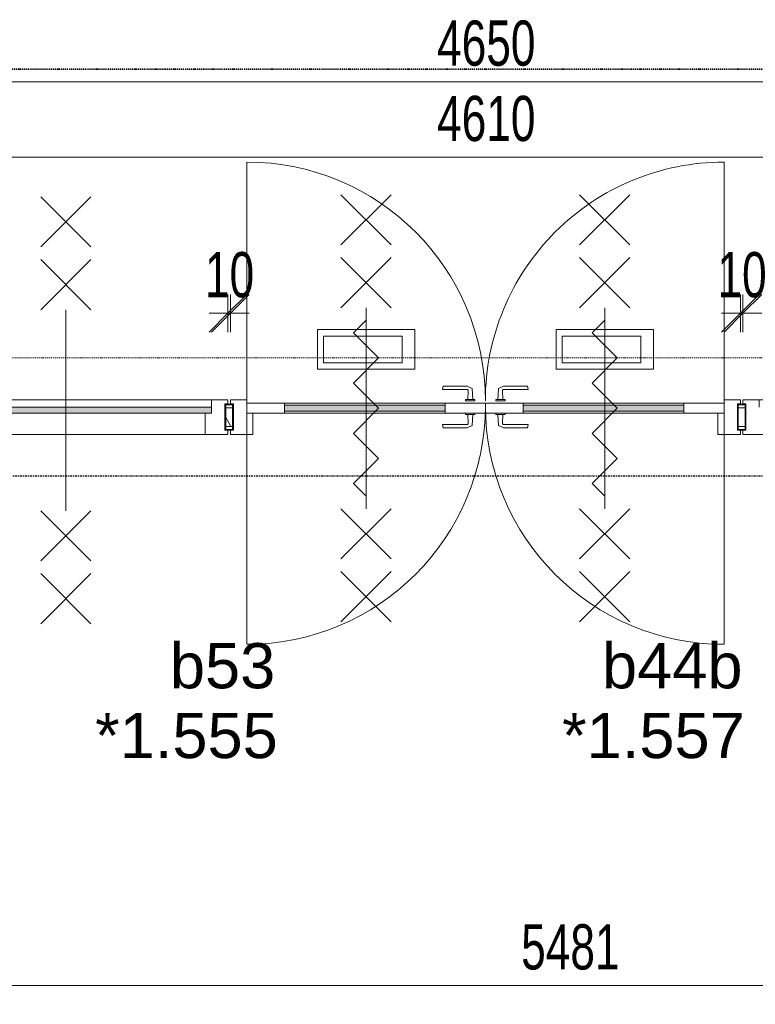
# Model space of a CAD drawing. Header units: millimetres. Extents: x -80560 to 110805, y -11020 to 52719.
# Tile 115 of 184: x 78716 to 81644, y 20497 to 24417. Entities that reach past the tile are written whole.
import ezdxf

# ---------------------------------------------------------------- set-up
doc = ezdxf.new("R2010")
doc.units = ezdxf.units.MM
doc.linetypes.add('CENTER2', pattern=[20, 8, -4, 4, -4])
doc.linetypes.add('DASHDOT2', pattern=[8, 4, -2, 0, -2])
for name, color, linetype, lineweight in [('A-ANNO-DIMS', 211, 'Continuous', 9), ('A-ANNO-DIMS-100', 211, 'Continuous', 9), ('A-ANNO-NOTE', 131, 'Continuous', 18), ('A-DETL', 90, 'Continuous', 18), ('A-DETL-GENF', 92, 'Continuous', 18), ('A-DOOR', 31, 'Continuous', 18), ('A-GLAZ', 151, 'Continuous', 18), ('A-GLAZ-IDEN', 152, 'Continuous', 18), ('A-WALL', 113, 'Continuous', 35), ('A-WALL-PATT', 111, 'Continuous', 35), ('G-ANNO-SYMB', 111, 'Continuous', 9), ('I-WALL', 2, 'Continuous', 18), ('S-GRID', 1, 'Continuous', 9)]:
    doc.layers.add(name, color=color, linetype=linetype, lineweight=lineweight)
doc.styles.add('Arial', font='arial.ttf', dxfattribs={"height": 180})
doc.styles.add('Arial_5', font='arial.ttf', dxfattribs={"width": 0.7, "height": 180})
doc.dimstyles.new('n3o_1_8', dxfattribs={"dimscale": 304.8, "dimtxt": 183.646692, "dimasz": 0.492126, "dimexe": 0.246063, "dimexo": 0.0625, "dimgap": 0.032808, "dimtad": 1, "dimdec": 0, "dimdsep": 46, "dimtxsty": 'Arial_5', "dimblk1": 'OBLIQUE', "dimblk2": 'OBLIQUE', "dimsah": 1, "dimcen": 0.09, "dimdle": 0.246063, "dimazin": 0, "dimtfac": 1, "dimtdec": 4, "dimtix": 1, "dimtmove": 0, "dimatfit": 3, "dimfxl": 0.246063, "dimfxlon": 1, "dimtvp": 1, "dimtolj": 1, "dimtzin": 0, "dimarcsym": 2})
doc.dimstyles.new('n3o_1_8_3', dxfattribs={"dimscale": 304.8, "dimtxt": 183.646692, "dimasz": 0.492126, "dimexe": 0.246063, "dimexo": 0.0625, "dimgap": 0.032808, "dimtad": 1, "dimdec": 0, "dimdsep": 46, "dimtxsty": 'Arial_5', "dimblk1": 'OBLIQUE', "dimblk2": 'OBLIQUE', "dimsah": 1, "dimcen": 0.09, "dimdle": 0.246063, "dimazin": 0, "dimtfac": 1, "dimtdec": 4, "dimtix": 1, "dimtmove": 0, "dimatfit": 3, "dimfxl": 0.246063, "dimfxlon": 1, "dimtvp": 1, "dimtolj": 1, "dimtzin": 0, "dimarcsym": 2})

# ---------------------------------------------------------------- blocks, each defined once
blk = doc.blocks.new('32_n3o_deur_dubbel - 90x139_25_K_930x2_2410x2030_60zs_glasdeur _2 richtingen draaiend_-34331173-DO_01 eerste verdieping')
at = {"layer": 'A-GLAZ'}
for p, q in [((-950, 69.5), (-1015, 69.5)), ((-1015, 69.5), (-1015, 52.5)), ((-1015, 52.5), (-1003, 52.5)), ((-1003, 52.5), (-1003, -52.5)), ((-950, 55.5), (-950, 69.5)), ((1015, 69.5), (950, 69.5)), ((950, 69.5), (950, 55.5)), ((1003, -52.5), (1003, 52.5)), ((1003, 52.5), (1015, 52.5)), ((1015, 52.5), (1015, 69.5)), ((-925, -69.5), (-925, 15.5)), ((925, 15.5), (925, -69.5)), ((-1003, -52.5), (-1015, -52.5)), ((-1015, -52.5), (-1015, -69.5)), ((-1015, -69.5), (-925, -69.5)), ((925, -69.5), (1015, -69.5)), ((1015, -52.5), (1003, -52.5)), ((1015, -69.5), (1015, -52.5))]:
    blk.add_line(p, q, dxfattribs=at)
blk = doc.blocks.new('30_n3o_deur_glasstrook - 40mm_draai_60min_zs_LS_dubbel-33400302-DO_01 eerste verdieping')
at = {"layer": 'A-DOOR'}
blk.add_hatch(color=256, dxfattribs=at).paths.add_polyline_path([(-160, 32), (-800, 32), (-800, 8), (-160, 8)], flags=0)
for p, q in [((-668.8, 175), (-668.8, 333.3)), ((-668.8, 333.3), (-281.2, 333.3)), ((-281.2, 333.3), (-281.2, 175)), ((-643.8, 200), (-643.8, 306.7)), ((-643.8, 306.7), (-331.2, 306.7)), ((-331.2, 306.7), (-331.2, 200)), ((-331.2, 200), (-643.8, 200)), ((-281.2, 175), (-668.8, 175)), ((-800, 40), (-950, 40)), ((-950, 40), (-950, 0)), ((-800, 0), (-800, 40)), ((-800, 40), (-160, 40)), ((0, 40), (-160, 40)), ((-160, 40), (-160, 0)), ((0, 0), (0, 40)), ((-950, 0), (-800, 0)), ((-160, 32), (-800, 32)), ((-800, 32), (-800, 8)), ((-800, 8), (-160, 8)), ((-160, 0), (-800, 0)), ((-160, 8), (-160, 32)), ((-160, 0), (0, 0))]:
    blk.add_line(p, q, dxfattribs=at)
blk = doc.blocks.new('30_n3o_deur_glasstrook - 40mm_draai_60min_zs_RS-33400324-DO_01 eerste verdieping')
at = {"layer": 'A-DOOR'}
blk.add_hatch(color=256, dxfattribs=at).paths.add_polyline_path([(-160, 32), (-800, 32), (-800, 8), (-160, 8)], flags=0)
for p, q in [((-668.8, 175), (-668.8, 333.3)), ((-668.8, 333.3), (-281.2, 333.3)), ((-281.2, 333.3), (-281.2, 175)), ((-643.8, 200), (-643.8, 306.7)), ((-643.8, 306.7), (-331.2, 306.7)), ((-331.2, 306.7), (-331.2, 200)), ((-331.2, 200), (-643.8, 200)), ((-281.2, 175), (-668.8, 175)), ((-800, 40), (-950, 40)), ((-950, 40), (-950, 0)), ((-800, 0), (-800, 40)), ((-800, 40), (-160, 40)), ((0, 40), (-160, 40)), ((-160, 40), (-160, 0)), ((0, 0), (0, 40)), ((-950, 0), (-800, 0)), ((-160, 32), (-800, 32)), ((-800, 32), (-800, 8)), ((-800, 8), (-160, 8)), ((-160, 0), (-800, 0)), ((-160, 8), (-160, 32)), ((-160, 0), (0, 0))]:
    blk.add_line(p, q, dxfattribs=at)
blk = doc.blocks.new('30_n3o_beslag_deurkruk_met_schild - std-V241-DO_01 eerste verdieping')
at = {"layer": 'A-DOOR'}
for p, q in [((-18.5, 0), (-18.5, -5)), ((18.5, -5), (18.5, 0)), ((-18.5, -5), (18.5, -5)), ((-7.8, -48.4), (-10, -5)), ((10, -5), (8.3, -39.7)), ((12.7, -58), (-7.8, -48.4)), ((108, -58), (12.7, -58)), ((13.3, -45), (111, -45)), ((111, -45), (108, -58))]:
    blk.add_line(p, q, dxfattribs=at)
at = {"layer": 'A-DOOR', "flags": 128}
blk.add_lwpolyline([(8.3, -39.7), (8.6, -41.7), (9.6, -43.4), (11.3, -44.6), (13.3, -45)], dxfattribs=at)
blk = doc.blocks.new('30_n3o_beslag_deurkruk_met_schild - std-V242-DO_01 eerste verdieping')
at = {"layer": 'A-DOOR'}
for p, q in [((-10, 5), (-7.8, 48.4)), ((-7.8, 48.4), (12.7, 58)), ((8.3, 39.7), (10, 5)), ((12.7, 58), (108, 58)), ((111, 45), (13.3, 45)), ((108, 58), (111, 45)), ((18.5, 5), (-18.5, 5)), ((-18.5, 5), (-18.5, 0)), ((18.5, 0), (18.5, 5)), ((-18.5, 0), (18.5, 0))]:
    blk.add_line(p, q, dxfattribs=at)
at = {"layer": 'A-DOOR', "flags": 128}
blk.add_lwpolyline([(13.3, 45), (11.3, 44.6), (9.6, 43.4), (8.6, 41.7), (8.3, 39.7)], dxfattribs=at)
blk = doc.blocks.new('00_n3o_symbool_swingangle - std-33400323-DO_01 eerste verdieping')
at = {"layer": 'A-DOOR'}
blk.add_line((-415, -10), (-415, -960), dxfattribs=at)
blk.add_arc((-415, -10), 950, 270, 0, dxfattribs=at)
blk = doc.blocks.new('30_n3o_beslag_deurkruk_met_schild - std-887349-DO_01 eerste verdieping')
at = {"layer": 'A-DOOR'}
for p, q in [((-10, 5), (-7.8, 48.4)), ((-7.8, 48.4), (12.7, 58)), ((8.3, 39.7), (10, 5)), ((12.7, 58), (108, 58)), ((111, 45), (13.3, 45)), ((108, 58), (111, 45)), ((18.5, 5), (-18.5, 5)), ((-18.5, 5), (-18.5, 0)), ((18.5, 0), (18.5, 5))]:
    blk.add_line(p, q, dxfattribs=at)
at = {"layer": 'A-DOOR', "flags": 128}
blk.add_lwpolyline([(13.3, 45), (11.3, 44.6), (9.6, 43.4), (8.6, 41.7), (8.3, 39.7)], dxfattribs=at)
blk = doc.blocks.new('30_n3o_beslag_deurkruk_met_schild - std-875116-DO_01 eerste verdieping')
at = {"layer": 'A-DOOR'}
for p, q in [((18.5, 0), (-18.5, 0)), ((-18.5, 0), (-18.5, -5)), ((18.5, -5), (18.5, 0)), ((-18.5, -5), (18.5, -5)), ((-7.8, -48.4), (-10, -5)), ((10, -5), (8.3, -39.7)), ((12.7, -58), (-7.8, -48.4)), ((108, -58), (12.7, -58)), ((13.3, -45), (111, -45)), ((111, -45), (108, -58))]:
    blk.add_line(p, q, dxfattribs=at)
at = {"layer": 'A-DOOR', "flags": 128}
blk.add_lwpolyline([(8.3, -39.7), (8.6, -41.7), (9.6, -43.4), (11.3, -44.6), (13.3, -45)], dxfattribs=at)
blk = doc.blocks.new('00_n3o_symbool_swingangle - std-33400336-DO_01 eerste verdieping')
at = {"layer": 'A-DOOR'}
blk.add_line((-415, 10), (-415, 960), dxfattribs=at)
blk.add_arc((-415, 10), 950, 360, 90, dxfattribs=at)
blk = doc.blocks.new('32_n3o_raam_h1xb1 - 90x139_25_K_2410x1290_60-34331194-DO_01 eerste verdieping')
at = {"layer": 'A-GLAZ'}
for p, q in [((-645, 69.5), (-645, 52.5)), ((-580, 69.5), (-645, 69.5)), ((-645, 52.5), (-633, 52.5)), ((-633, 52.5), (-633, -52.5)), ((-580, 39.5), (-580, 69.5)), ((-580, 69.5), (580, 69.5)), ((645, 69.5), (580, 69.5)), ((580, 69.5), (580, 39.5)), ((633, -52.5), (633, 52.5)), ((633, 52.5), (645, 52.5)), ((645, 52.5), (645, 69.5)), ((-555, -69.5), (-555, 15.5)), ((555, 15.5), (555, -69.5)), ((-633, -52.5), (-645, -52.5)), ((-645, -52.5), (-645, -69.5)), ((-645, -69.5), (-555, -69.5)), ((555, -69.5), (-555, -69.5)), ((555, -69.5), (645, -69.5)), ((645, -52.5), (633, -52.5)), ((645, -69.5), (645, -52.5))]:
    blk.add_line(p, q, dxfattribs=at)
blk = doc.blocks.new('30_n3o_raam_vast - 24mm_60min-33400643-DO_01 eerste verdieping')
at = {"layer": 'A-DOOR'}
blk.add_hatch(color=256, dxfattribs=at).paths.add_polyline_path([(0, 0), (0, 24), (-1160, 24), (-1160, 0), (-997.9, 0)], flags=0)
for p, q in [((0, 24), (-1160, 24)), ((-1160, 24), (-1160, 0)), ((-1160, 0), (0, 0)), ((0, 0), (0, 24))]:
    blk.add_line(p, q, dxfattribs=at)
blk = doc.blocks.new('01_n3o_symbool_lijn_met_tekst - brandwerend_B60-32752479-DO_01 eerste verdieping')
at = {"layer": 'A-DETL-GENF', "color": 3, "linetype": 'DASHDOT2'}
blk.add_line((0, 0), (33589.4, 0), dxfattribs=at)
blk = doc.blocks.new('DIMBLOCK232-DO_01 eerste verdieping')
at = {"layer": 'A-ANNO-DIMS-100'}
for p, q in [((78164.3, 20572.3), (78239.3, 20647.3)), ((78164.3, 20647.3), (78164.3, 20497.3)), ((78164.3, 20572.3), (78164.3, 20647.3)), ((83644.8, 20572.3), (83719.8, 20647.3)), ((83644.8, 20647.3), (83644.8, 20497.3)), ((83644.8, 20572.3), (83644.8, 20647.3)), ((78164.3, 20572.3), (78089.3, 20497.3)), ((78164.3, 20572.3), (83644.8, 20572.3)), ((83644.8, 20572.3), (83569.8, 20497.3))]:
    blk.add_line(p, q, dxfattribs=at)
at = {"layer": 'A-ANNO-DIMS-100', "color": 0, "insert": (80712.4, 20816), "char_height": 180, "width": 461.094, "attachment_point": 1, "line_spacing_factor": 0.941778, "style": 'Arial_5'}
blk.add_mtext('5481', dxfattribs=at)
blk = doc.blocks.new('_Oblique')
at = {"color": 0, "linetype": 'ByBlock', "lineweight": -2}
blk.add_line((-0.5, -0.5), (0.5, 0.5), dxfattribs=at)
blk = doc.blocks.new('DIMBLOCK267-DO_01 eerste verdieping')
at = {"layer": 'A-ANNO-DIMS-100'}
for p, q in [((78244.8, 24170.4), (78319.8, 24245.4)), ((78244.8, 24095.4), (78244.8, 24245.4)), ((82894.8, 24170.4), (82969.8, 24245.4)), ((82894.8, 24245.4), (82894.8, 24095.4)), ((82894.8, 24170.4), (82894.8, 24245.4)), ((78244.8, 24170.4), (78169.8, 24095.4)), ((78244.8, 24170.4), (82894.8, 24170.4)), ((78244.8, 24170.4), (78244.8, 24095.4)), ((82894.8, 24170.4), (82819.8, 24095.4))]:
    blk.add_line(p, q, dxfattribs=at)
at = {"layer": 'A-ANNO-DIMS-100', "color": 0, "insert": (80377.7, 24414.1), "char_height": 180, "width": 461.094, "attachment_point": 1, "line_spacing_factor": 0.941778, "style": 'Arial_5'}
blk.add_mtext('4650', dxfattribs=at)
blk = doc.blocks.new('DIMBLOCK488-DO_01 eerste verdieping')
at = {"layer": 'A-ANNO-DIMS-100'}
for p, q in [((78264.8, 23870.4), (78339.8, 23945.4)), ((78264.8, 23795.4), (78264.8, 23945.4)), ((82874.8, 23870.4), (82949.8, 23945.4)), ((82874.8, 23795.4), (82874.8, 23945.4)), ((78264.8, 23870.4), (78189.8, 23795.4)), ((78264.8, 23870.4), (82874.8, 23870.4)), ((78264.8, 23870.4), (78264.8, 23795.4)), ((82874.8, 23870.4), (82799.8, 23795.4)), ((82874.8, 23870.4), (82874.8, 23795.4))]:
    blk.add_line(p, q, dxfattribs=at)
at = {"layer": 'A-ANNO-DIMS-100', "color": 0, "insert": (80377.7, 24114.1), "char_height": 180, "width": 461.094, "attachment_point": 1, "line_spacing_factor": 0.941778, "style": 'Arial_5'}
blk.add_mtext('4610', dxfattribs=at)
blk = doc.blocks.new('DIMBLOCK490-DO_01 eerste verdieping')
at = {"layer": 'A-ANNO-DIMS-100'}
for p, q in [((79544.8, 23248.5), (79619.8, 23323.5)), ((79544.8, 23323.5), (79544.8, 23173.5)), ((79544.8, 23248.5), (79544.8, 23323.5)), ((79554.8, 23248.5), (79629.8, 23323.5)), ((79554.8, 23323.5), (79554.8, 23173.5)), ((79554.8, 23248.5), (79554.8, 23323.5)), ((79469.8, 23248.5), (79629.8, 23248.5)), ((79544.8, 23248.5), (79469.8, 23173.5)), ((79554.8, 23248.5), (79479.8, 23173.5))]:
    blk.add_line(p, q, dxfattribs=at)
at = {"layer": 'A-ANNO-DIMS-100', "color": 0, "insert": (79453.8, 23492.2), "char_height": 180, "width": 230.547, "attachment_point": 1, "line_spacing_factor": 0.941778, "style": 'Arial_5'}
blk.add_mtext('10', dxfattribs=at)
blk = doc.blocks.new('DIMBLOCK491-DO_01 eerste verdieping')
at = {"layer": 'A-ANNO-DIMS-100'}
for p, q in [((81584.8, 23248.5), (81659.8, 23323.5)), ((81584.8, 23323.5), (81584.8, 23173.5)), ((81584.8, 23248.5), (81584.8, 23323.5)), ((81594.8, 23248.5), (81669.8, 23323.5)), ((81594.8, 23323.5), (81594.8, 23173.5)), ((81594.8, 23248.5), (81594.8, 23323.5)), ((81509.8, 23248.5), (81669.8, 23248.5)), ((81584.8, 23248.5), (81509.8, 23173.5)), ((81594.8, 23248.5), (81519.8, 23173.5))]:
    blk.add_line(p, q, dxfattribs=at)
at = {"layer": 'A-ANNO-DIMS-100', "color": 0, "insert": (81493.8, 23492.2), "char_height": 180, "width": 230.547, "attachment_point": 1, "line_spacing_factor": 0.941778, "style": 'Arial_5'}
blk.add_mtext('10', dxfattribs=at)

msp = doc.modelspace()

# ---------------------------------------------------------------- hatches: boundary and pattern name
at = {"layer": 'A-WALL-PATT', "lineweight": 18}
h = msp.add_hatch(dxfattribs=at)
h.set_pattern_fill('FP_2', color=256, style=0, pattern_type=2)
h.set_pattern_definition([(60, (24894.82, 0), (-274.963, 158.75), []), (120, (24894.82, 0), (-274.963, -158.75), [])])
h.paths.add_polyline_path([(82894.8, 22797.5), (82894.8, 22872.5), (82874.8, 22872.5), (82874.8, 22797.5)], flags=0)
h.paths.add_polyline_path([(81604.8, 22797.5), (81604.8, 22872.5), (81574.8, 22872.5), (81574.8, 22797.5)], flags=0)
h.paths.add_polyline_path([(79564.8, 22797.5), (79564.8, 22872.5), (79534.8, 22872.5), (79534.8, 22797.5)], flags=0)
h.paths.add_polyline_path([(78244.8, 22797.5), (78264.8, 22797.5), (78264.8, 22872.5), (78244.8, 22872.5)], flags=0)

# ---------------------------------------------------------------- linework, layer by layer
at = {"layer": 'A-ANNO-NOTE', "lineweight": 9}
for p, q in [((79994.8, 23720.5), (80194.8, 23520.5)), ((80194.8, 23720.5), (79994.8, 23520.5)), ((80944.8, 23720.5), (81144.8, 23520.5)), ((81144.8, 23720.5), (80944.8, 23520.5)), ((78799.8, 23712.5), (78999.8, 23512.5)), ((78999.8, 23712.5), (78799.8, 23512.5)), ((78799.8, 23462.5), (78999.8, 23262.5)), ((78999.8, 23462.5), (78799.8, 23262.5)), ((79994.8, 23470.5), (80194.8, 23270.5)), ((80194.8, 23470.5), (79994.8, 23270.5)), ((80944.8, 23470.5), (81144.8, 23270.5)), ((81144.8, 23470.5), (80944.8, 23270.5)), ((78899.8, 22462.5), (78899.8, 23262.5)), ((80094.8, 22470.5), (80094.8, 23270.5)), ((80094.8, 22470.5), (80094.8, 23270.5)), ((81044.8, 22470.5), (81044.8, 23270.5)), ((81044.8, 22470.5), (81044.8, 23270.5)), ((80044.8, 23170.8), (80094.8, 23220.8)), ((80994.8, 23170.8), (81044.8, 23220.8)), ((80144.9, 23070.7), (80044.8, 23170.8)), ((81094.9, 23070.7), (80994.8, 23170.8)), ((80044.8, 22970.6), (80144.9, 23070.7)), ((80994.8, 22970.6), (81094.9, 23070.7)), ((80144.9, 22870.5), (80044.8, 22970.6)), ((81094.9, 22870.5), (80994.8, 22970.6)), ((80144.9, 22870.5), (80044.8, 22770.4)), ((81094.9, 22870.5), (80994.8, 22770.4)), ((80044.8, 22770.4), (80144.9, 22670.3)), ((80994.8, 22770.4), (81094.9, 22670.3)), ((80144.9, 22670.3), (80044.8, 22570.2)), ((81094.9, 22670.3), (80994.8, 22570.2)), ((80044.8, 22570.2), (80094.8, 22520.2)), ((80994.8, 22570.2), (81044.8, 22520.2)), ((78799.8, 22262.5), (78999.8, 22462.5)), ((78999.8, 22262.5), (78799.8, 22462.5)), ((79994.8, 22270.5), (80194.8, 22470.5)), ((80194.8, 22270.5), (79994.8, 22470.5)), ((80944.8, 22270.5), (81144.8, 22470.5)), ((81144.8, 22270.5), (80944.8, 22470.5)), ((78799.8, 22012.5), (78999.8, 22212.5)), ((78999.8, 22012.5), (78799.8, 22212.5)), ((79994.8, 22020.5), (80194.8, 22220.5)), ((80194.8, 22020.5), (79994.8, 22220.5)), ((80944.8, 22020.5), (81144.8, 22220.5)), ((81144.8, 22020.5), (80944.8, 22220.5))]:
    msp.add_line(p, q, dxfattribs=at)
at = {"layer": 'A-DETL'}
for p, q in [((79619.8, 21930.5), (79619.8, 22870.5)), ((81519.8, 21930.5), (81519.8, 22870.5))]:
    msp.add_line(p, q, dxfattribs=at)
for centre, start, end in [((79619.8, 22880.5), 270, 0), ((81519.8, 22880.5), 180, 270)]:
    msp.add_arc(centre, 950, start, end, dxfattribs=at)
at = {"layer": 'A-WALL', "lineweight": 18}
for p, q in [((79564.8, 22872.5), (79534.8, 22872.5)), ((81604.8, 22872.5), (81574.8, 22872.5)), ((79564.8, 22797.5), (79534.8, 22797.5)), ((81604.8, 22797.5), (81574.8, 22797.5))]:
    msp.add_line(p, q, dxfattribs=at)
at = {"layer": 'G-ANNO-SYMB', "linetype": 'DASHDOT2', "lineweight": 35}
msp.add_line((36144.6, 24220.1), (104099.5, 24220.1), dxfattribs=at)
at = {"layer": 'I-WALL', "lineweight": 35}
for p, q in [((79564.8, 22885), (79534.8, 22885)), ((79534.8, 22885), (79534.8, 22785)), ((79564.8, 22785), (79564.8, 22885)), ((81604.8, 22885), (81574.8, 22885)), ((81574.8, 22885), (81574.8, 22785)), ((81604.8, 22785), (81604.8, 22885)), ((79534.8, 22785), (79564.8, 22785)), ((81574.8, 22785), (81604.8, 22785))]:
    msp.add_line(p, q, dxfattribs=at)
at = {"layer": 'S-GRID', "linetype": 'CENTER2', "lineweight": 25}
msp.add_line((110204.9, 22600), (29945.3, 22600), dxfattribs=at)

# ---------------------------------------------------------------- block references
at = {"layer": 'A-DETL-GENF', "color": 3, "linetype": 'DASHDOT2'}
msp.add_blockref('01_n3o_symbool_lijn_met_tekst - brandwerend_B60-32752479-DO_01 eerste verdieping', (55480.4, 23071.2), dxfattribs=at)
at = {"layer": 'A-DOOR'}
for name, p in [('00_n3o_symbool_swingangle - std-33400336-DO_01 eerste verdieping', (80034.8, 22890.5)), ('30_n3o_deur_glasstrook - 40mm_draai_60min_zs_RS-33400324-DO_01 eerste verdieping', (80569.8, 22850.5)), ('30_n3o_deur_glasstrook - 40mm_draai_60min_zs_LS_dubbel-33400302-DO_01 eerste verdieping', (81519.8, 22850.5)), ('30_n3o_beslag_deurkruk_met_schild - std-V242-DO_01 eerste verdieping', (80629.8, 22900.5)), ('30_n3o_raam_vast - 24mm_60min-33400643-DO_01 eerste verdieping', (79479.8, 22850.5)), ('30_n3o_beslag_deurkruk_met_schild - std-V241-DO_01 eerste verdieping', (80629.8, 22850.5))]:
    msp.add_blockref(name, p, dxfattribs=at)
at = {"layer": 'A-DOOR', "rotation": 180}
for name, p in [('00_n3o_symbool_swingangle - std-33400323-DO_01 eerste verdieping', (81104.8, 22890.5)), ('30_n3o_beslag_deurkruk_met_schild - std-875116-DO_01 eerste verdieping', (80509.8, 22900.5)), ('30_n3o_beslag_deurkruk_met_schild - std-887349-DO_01 eerste verdieping', (80509.8, 22850.5))]:
    msp.add_blockref(name, p, dxfattribs=at)
at = {"layer": 'A-GLAZ'}
for name, p in [('32_n3o_raam_h1xb1 - 90x139_25_K_2410x1290_60-34331194-DO_01 eerste verdieping', (78899.8, 22835)), ('32_n3o_deur_dubbel - 90x139_25_K_930x2_2410x2030_60zs_glasdeur _2 richtingen draaiend_-34331173-DO_01 eerste verdieping', (80569.8, 22835)), ('32_n3o_raam_h1xb1 - 90x139_25_K_2410x1290_60-34331194-DO_01 eerste verdieping', (82239.8, 22835))]:
    msp.add_blockref(name, p, dxfattribs=at)

# ---------------------------------------------------------------- texts
at = {"layer": 'A-GLAZ-IDEN', "lineweight": 9, "char_height": 180, "attachment_point": 1, "style": 'Arial'}
for s, insert, width in [('b53', (79314.1, 21935.3), 505.063), ('b44b', (81034.1, 21935.3), 673.417), ('*1.555', (79016.5, 21657.5), 865.822), ('*1.557', (80875.3, 21657.5), 865.822)]:
    msp.add_mtext(s, dxfattribs=dict(at, insert=insert, width=width))

# ---------------------------------------------------------------- dimensions: what is measured, and where the dimension line sits
at = {"layer": 'A-ANNO-DIMS'}
for base, p1, p2, dimstyle, override, picture, middle in [((82894.8, 24170.4), (78244.8, 24095.4), (82894.8, 24245.4), 'n3o_1_8', {"dimpost": '<>', "dimfxl": 4652.418726}, 'DIMBLOCK267-DO_01 eerste verdieping', (80569.8, 24272.3)), ((82874.8, 23870.4), (78264.8, 23795.4), (82874.8, 23795.4), 'n3o_1_8_3', {"dimpost": '<>', "dimfxl": 4610}, 'DIMBLOCK488-DO_01 eerste verdieping', (80569.8, 23972.3)), ((79554.8, 23248.5), (79544.8, 23323.5), (79554.8, 23323.5), 'n3o_1_8_3', {"dimpost": '<>', "dimfxl": 10}, 'DIMBLOCK490-DO_01 eerste verdieping', (79549.8, 23350.4)), ((81594.8, 23248.5), (81584.8, 23323.5), (81594.8, 23323.5), 'n3o_1_8_3', {"dimpost": '<>', "dimfxl": 10}, 'DIMBLOCK491-DO_01 eerste verdieping', (81589.8, 23350.4)), ((83644.8189632, 20572.273317), (78164.3189632, 20647.273317), (83644.8189632, 20647.273317), 'n3o_1_8', {"dimpost": '<>', "dimfxl": 5480.5}, 'DIMBLOCK232-DO_01 eerste verdieping', (80904.5689632, 20674.1764553))]:
    dim = msp.add_linear_dim(base=base, p1=p1, p2=p2, dimstyle=dimstyle, override=override, dxfattribs=at)
    dim.commit()
    dim.dimension.update_dxf_attribs({"geometry": picture, "text_midpoint": middle})

doc.saveas('drawing.dxf')
